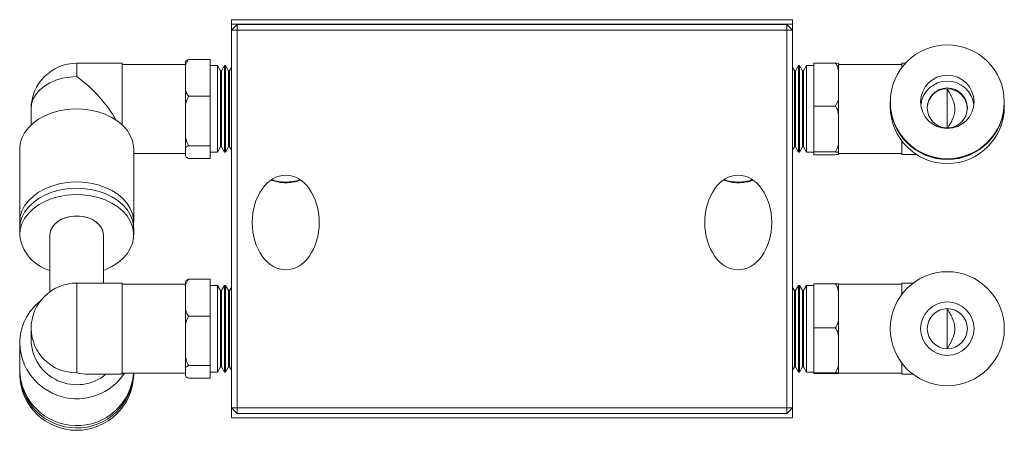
# Model space of a CAD drawing. Header units: inches. Extents: x 4.2 to 30.6, y 4.2 to 19.4.
# Tile 4 of 5: x 10.5 to 14.8, y 17.6 to 19.4. Entities that reach past the tile are written whole.
import ezdxf

# ---------------------------------------------------------------- set-up
doc = ezdxf.new("R2010")
doc.units = ezdxf.units.IN
doc.header["$MEASUREMENT"] = 0

msp = doc.modelspace()

# ---------------------------------------------------------------- linework, layer by layer
at = {"color": 7, "linetype": 'Continuous', "lineweight": 15}
for p, q in [((11.406, 19.4054), (11.406, 19.4255)), ((11.406, 19.4255), (13.886, 19.4255)), ((13.886, 19.4255), (13.886, 19.4054)), ((13.886, 19.4054), (11.406, 19.4054)), ((11.406, 19.4054), (11.406, 19.3795)), ((11.431, 19.4045), (11.406, 19.3795)), ((11.406, 17.7095), (11.406, 19.3795)), ((11.431, 19.3795), (11.406, 19.3795)), ((11.431, 19.3795), (11.431, 19.4045)), ((11.431, 19.4045), (13.861, 19.4045)), ((13.861, 19.3795), (11.431, 19.3795)), ((11.431, 19.3795), (11.431, 17.7095)), ((13.861, 19.3795), (13.861, 19.4045)), ((13.886, 19.3795), (13.861, 19.4045)), ((13.886, 19.3795), (13.861, 19.3795)), ((13.861, 17.7095), (13.861, 19.3795)), ((13.886, 19.4054), (13.886, 19.3795)), ((13.886, 19.3795), (13.886, 17.7095)), ((11.2173, 19.2499), (11.3124, 19.2499)), ((11.3124, 19.2499), (11.3124, 19.0868)), ((10.9234, 19.2328), (10.7218, 19.2328)), ((10.7218, 19.1737), (10.7218, 19.2328)), ((10.9234, 18.9598), (10.9234, 19.2328)), ((11.2021, 19.228), (10.9234, 19.228)), ((11.2021, 19.1977), (11.2021, 19.2323)), ((11.2021, 19.1977), (11.2021, 19.1683)), ((11.3439, 19.2227), (11.3124, 19.2227)), ((11.3573, 19.1995), (11.3439, 19.2227)), ((11.3439, 18.8958), (11.3439, 19.2227)), ((11.3619, 19.1995), (11.3573, 19.1995)), ((11.3573, 18.9122), (11.3573, 19.1995)), ((11.3753, 19.2227), (11.3619, 19.1995)), ((11.3619, 18.9122), (11.3619, 19.1995)), ((11.3796, 19.2227), (11.3753, 19.2227)), ((11.3753, 18.8958), (11.3753, 19.2227)), ((11.393, 19.1995), (11.3796, 19.2227)), ((11.3796, 18.8958), (11.3796, 19.2227)), ((11.3976, 19.1995), (11.393, 19.1995)), ((11.393, 18.9122), (11.393, 19.1995)), ((11.406, 19.214), (11.3976, 19.1995)), ((11.3976, 18.9122), (11.3976, 19.1995)), ((13.8944, 19.1995), (13.886, 19.214)), ((13.899, 19.1995), (13.8944, 19.1995)), ((13.8944, 19.1995), (13.8944, 19.0379)), ((13.9124, 19.2227), (13.899, 19.1995)), ((13.899, 19.1995), (13.899, 19.0379)), ((13.9167, 19.2227), (13.9124, 19.2227)), ((13.9124, 19.2227), (13.9124, 19.0388)), ((13.9301, 19.1995), (13.9167, 19.2227)), ((13.9167, 19.2227), (13.9167, 19.0388)), ((13.9348, 19.1995), (13.9301, 19.1995)), ((13.9301, 19.1995), (13.9301, 19.0379)), ((13.9482, 19.2227), (13.9348, 19.1995)), ((13.9348, 19.1995), (13.9348, 19.0379)), ((13.9797, 19.2227), (13.9482, 19.2227)), ((13.9482, 19.2227), (13.9482, 19.0388)), ((14.0747, 19.2339), (13.9797, 19.2339)), ((13.9797, 19.0435), (13.9797, 19.2339)), ((14.0899, 19.23), (14.0899, 19.173)), ((14.3686, 19.228), (14.0899, 19.228)), ((14.3847, 19.2328), (14.3686, 19.2328)), ((14.3686, 19.2328), (14.3686, 19.2134)), ((11.2021, 19.1683), (11.2021, 19.139)), ((14.0899, 19.1387), (14.0899, 19.173)), ((11.2021, 19.0168), (11.2021, 19.139)), ((14.0899, 19.1045), (14.0899, 19.1387)), ((14.5702, 18.9467), (14.5702, 19.1197)), ((11.2173, 19.0868), (11.3124, 19.0868)), ((11.3124, 19.0868), (11.3124, 18.8681)), ((14.0899, 19.1045), (14.0899, 18.9787)), ((10.5202, 19.0312), (10.5202, 18.9598)), ((13.8944, 19.0379), (13.8944, 18.8629)), ((13.899, 19.0379), (13.899, 18.8629)), ((13.9124, 19.0388), (13.9124, 18.8397)), ((13.9167, 19.0388), (13.9167, 18.8397)), ((13.9301, 19.0379), (13.9301, 18.8629)), ((13.9348, 19.0379), (13.9348, 18.8629)), ((13.9482, 19.0388), (13.9482, 18.8397)), ((13.9797, 18.8408), (13.9797, 19.0435)), ((14.0747, 19.0435), (13.9797, 19.0435)), ((14.3182, 19.0624), (14.3182, 19.0608)), ((14.3182, 19.0592), (14.3182, 19.0412)), ((14.8222, 19.0608), (14.8222, 19.0624)), ((14.8222, 19.0412), (14.8222, 19.0592)), ((11.2021, 19.0168), (11.2021, 18.9775)), ((11.2021, 18.9775), (11.2021, 18.9381)), ((14.0899, 18.9422), (14.0899, 18.9787)), ((11.2021, 18.8503), (11.2021, 18.9381)), ((14.0899, 18.9057), (14.0899, 18.9422)), ((11.3439, 18.8397), (11.3439, 18.8958)), ((11.3573, 18.8629), (11.3573, 18.9122)), ((11.3619, 18.8629), (11.3619, 18.9122)), ((11.3753, 18.8397), (11.3753, 18.8958)), ((11.3796, 18.8397), (11.3796, 18.8958)), ((11.393, 18.8629), (11.393, 18.9122)), ((11.3976, 18.8629), (11.3976, 18.9122)), ((14.0899, 18.9057), (14.0899, 18.8369)), ((14.3686, 18.8901), (14.3686, 18.8296)), ((10.4699, 18.8529), (10.4699, 18.53)), ((10.9738, 18.53), (10.9738, 18.8529)), ((11.2021, 18.8503), (11.2021, 18.8403)), ((11.2173, 18.8681), (11.3124, 18.8681)), ((11.3124, 18.8681), (11.3124, 18.8125)), ((11.3439, 18.8397), (11.3573, 18.8629)), ((11.3573, 18.8629), (11.3619, 18.8629)), ((11.3619, 18.8629), (11.3753, 18.8397)), ((11.3796, 18.8397), (11.393, 18.8629)), ((11.393, 18.8629), (11.3976, 18.8629)), ((11.3976, 18.8629), (11.406, 18.8484)), ((13.886, 18.8484), (13.8944, 18.8629)), ((13.8944, 18.8629), (13.899, 18.8629)), ((13.899, 18.8629), (13.9124, 18.8397)), ((13.9167, 18.8397), (13.9301, 18.8629)), ((13.9301, 18.8629), (13.9348, 18.8629)), ((13.9348, 18.8629), (13.9482, 18.8397)), ((10.9738, 18.8343), (11.2021, 18.8343)), ((11.2021, 18.8403), (11.2021, 18.8303)), ((11.2021, 18.8301), (11.2021, 18.8303)), ((11.2173, 18.8125), (11.3124, 18.8125)), ((11.3124, 18.8397), (11.3439, 18.8397)), ((11.3753, 18.8397), (11.3796, 18.8397)), ((13.9124, 18.8397), (13.9167, 18.8397)), ((13.9482, 18.8397), (13.9797, 18.8397)), ((14.0747, 18.8408), (13.9797, 18.8408)), ((13.9797, 18.8285), (13.9797, 18.8408)), ((14.0747, 18.8285), (13.9797, 18.8285)), ((14.0899, 18.8346), (14.0899, 18.8369)), ((14.0899, 18.8324), (14.0899, 18.8346)), ((14.0899, 18.8343), (14.3686, 18.8343)), ((14.3686, 18.8296), (14.4336, 18.8296)), ((10.4699, 18.5021), (10.4699, 18.4743)), ((10.9738, 18.4743), (10.9738, 18.5021)), ((10.9234, 18.261), (10.7218, 18.261)), ((10.7218, 17.8648), (10.7218, 18.261)), ((10.9234, 17.8579), (10.9234, 18.261)), ((11.2021, 18.2563), (10.9234, 18.2563)), ((11.2021, 18.2259), (11.2021, 18.2605)), ((11.2173, 18.2781), (11.3124, 18.2781)), ((11.3124, 18.2781), (11.3124, 18.1151)), ((11.3439, 18.251), (11.3124, 18.251)), ((11.3439, 17.868), (11.3439, 18.251)), ((11.3573, 18.2277), (11.3439, 18.2509)), ((11.3753, 18.2509), (11.3619, 18.2277)), ((11.3796, 18.251), (11.3753, 18.251)), ((11.3753, 17.868), (11.3753, 18.251)), ((11.3796, 17.868), (11.3796, 18.251)), ((11.393, 18.2277), (11.3796, 18.2509)), ((11.406, 18.2423), (11.3976, 18.2277)), ((13.8944, 18.2277), (13.886, 18.2423)), ((13.9124, 18.2509), (13.899, 18.2277)), ((13.9167, 18.251), (13.9124, 18.251)), ((13.9124, 18.251), (13.9124, 18.0595)), ((13.9167, 18.251), (13.9167, 18.0595)), ((13.9301, 18.2277), (13.9167, 18.2509)), ((13.9482, 18.2509), (13.9348, 18.2277)), ((13.9797, 18.251), (13.9482, 18.251)), ((13.9482, 18.251), (13.9482, 18.0595)), ((13.9797, 18.0628), (13.9797, 18.258)), ((14.0747, 18.258), (13.9797, 18.258)), ((14.0899, 18.2569), (14.0899, 18.1955)), ((14.3686, 18.2563), (14.0899, 18.2563)), ((14.419, 18.261), (14.3686, 18.261)), ((14.3686, 18.261), (14.3686, 18.2106)), ((11.2021, 18.2259), (11.2021, 18.1966)), ((11.2021, 18.1966), (11.2021, 18.1672)), ((11.3619, 18.2277), (11.3573, 18.2277)), ((11.3573, 17.8912), (11.3573, 18.2277)), ((11.3619, 17.8912), (11.3619, 18.2277)), ((11.3976, 18.2277), (11.393, 18.2277)), ((11.393, 17.8912), (11.393, 18.2277)), ((11.3976, 17.8912), (11.3976, 18.2277)), ((13.899, 18.2277), (13.8944, 18.2277)), ((13.8944, 18.2277), (13.8944, 18.0595)), ((13.899, 18.2277), (13.899, 18.0595)), ((13.9348, 18.2277), (13.9301, 18.2277)), ((13.9301, 18.2277), (13.9301, 18.0595)), ((13.9348, 18.2277), (13.9348, 18.0595)), ((14.0899, 18.1604), (14.0899, 18.1955)), ((11.2021, 18.0451), (11.2021, 18.1672)), ((14.0899, 18.1253), (14.0899, 18.1604)), ((11.2173, 18.1151), (11.3124, 18.1151)), ((11.3124, 18.1151), (11.3124, 17.8964)), ((14.0899, 18.1253), (14.0899, 17.9993)), ((14.5702, 17.9709), (14.5702, 18.148)), ((14.0747, 18.0628), (13.9797, 18.0628)), ((13.9797, 17.8643), (13.9797, 18.0628)), ((10.5202, 18.0595), (10.5202, 18.0072)), ((11.2021, 18.0451), (11.2021, 18.0057)), ((13.8944, 18.0595), (13.8944, 17.8912)), ((13.899, 18.0595), (13.899, 17.8912)), ((13.9124, 18.0595), (13.9124, 17.868)), ((13.9167, 18.0595), (13.9167, 17.868)), ((13.9301, 18.0595), (13.9301, 17.8912)), ((13.9348, 18.0595), (13.9348, 17.8912)), ((13.9482, 18.0595), (13.9482, 17.868)), ((10.4699, 17.9942), (10.4699, 17.876)), ((11.2021, 18.0057), (11.2021, 17.9664)), ((14.0899, 17.9636), (14.0899, 17.9993)), ((11.2021, 17.8786), (11.2021, 17.9664)), ((14.0899, 17.9278), (14.0899, 17.9636)), ((11.2173, 17.8964), (11.3124, 17.8964)), ((11.3124, 17.8964), (11.3124, 17.8408)), ((11.3439, 17.868), (11.3573, 17.8912)), ((11.3573, 17.8912), (11.3619, 17.8912)), ((11.3619, 17.8912), (11.3753, 17.868)), ((11.3796, 17.868), (11.393, 17.8912)), ((11.393, 17.8912), (11.3976, 17.8912)), ((11.3976, 17.8912), (11.406, 17.8766)), ((13.886, 17.8766), (13.8944, 17.8912)), ((13.8944, 17.8912), (13.899, 17.8912)), ((13.899, 17.8912), (13.9124, 17.868)), ((13.9167, 17.868), (13.9301, 17.8912)), ((13.9301, 17.8912), (13.9348, 17.8912)), ((13.9348, 17.8912), (13.9482, 17.868)), ((14.0899, 17.9278), (14.0899, 17.8632)), ((14.3686, 17.9083), (14.3686, 17.8579)), ((10.4699, 17.8658), (10.4699, 17.8556)), ((10.774, 17.8579), (10.9234, 17.8579)), ((10.9234, 17.8626), (11.2021, 17.8626)), ((10.9738, 17.8556), (10.9738, 17.8626)), ((11.2021, 17.8786), (11.2021, 17.8686)), ((11.2021, 17.8686), (11.2021, 17.8586)), ((11.2021, 17.8584), (11.2021, 17.8586)), ((11.3124, 17.868), (11.3439, 17.868)), ((11.3753, 17.868), (11.3796, 17.868)), ((13.9124, 17.868), (13.9167, 17.868)), ((13.9482, 17.868), (13.9797, 17.868)), ((14.0747, 17.8643), (13.9797, 17.8643)), ((13.9797, 17.861), (13.9797, 17.8643)), ((14.0747, 17.861), (13.9797, 17.861)), ((14.0899, 17.8626), (14.0899, 17.8632)), ((14.0899, 17.8626), (14.3686, 17.8626)), ((14.0899, 17.862), (14.0899, 17.8626)), ((14.3686, 17.8579), (14.419, 17.8579)), ((11.2173, 17.8408), (11.3124, 17.8408)), ((11.406, 17.7095), (11.406, 17.6654)), ((11.431, 17.7095), (11.406, 17.7095)), ((11.431, 17.6845), (11.406, 17.7095)), ((11.431, 17.7095), (13.861, 17.7095)), ((11.431, 17.6845), (11.431, 17.7095)), ((13.861, 17.6845), (11.431, 17.6845)), ((13.886, 17.7095), (13.861, 17.7095)), ((13.861, 17.6845), (13.861, 17.7095)), ((13.861, 17.6845), (13.886, 17.7095)), ((13.886, 17.7095), (13.886, 17.6654)), ((13.886, 17.6654), (11.406, 17.6654))]:
    msp.add_line(p, q, dxfattribs=at)
at = {"color": 7, "linetype": 'Continuous', "lineweight": 15, "flags": 128}
for points in [[(10.5202, 19.0312), (10.5227, 19.0535), (10.5301, 19.0752), (10.5422, 19.0959), (10.5587, 19.115), (10.5793, 19.132), (10.6033, 19.1465), (10.6303, 19.1582), (10.6595, 19.1668), (10.6903, 19.172), (10.7218, 19.1737)], [(10.4699, 18.8529), (10.4723, 18.8777), (10.4796, 18.902), (10.4916, 18.9254), (10.5081, 18.9473), (10.5288, 18.9674), (10.5532, 18.9853), (10.5809, 19.0006), (10.6114, 19.013), (10.644, 19.0223), (10.6781, 19.0283), (10.713, 19.0309), (10.7482, 19.0301), (10.7828, 19.0258), (10.8162, 19.0181), (10.8478, 19.0072), (10.8769, 18.9933), (10.9031, 18.9767), (10.9257, 18.9576), (10.9443, 18.9365), (10.9586, 18.9138), (10.9683, 18.8899), (10.9732, 18.8653), (10.9738, 18.8529)], [(10.4706, 18.516), (10.4699, 18.53), (10.4723, 18.5548), (10.4796, 18.5791), (10.4916, 18.6024), (10.5081, 18.6244), (10.5288, 18.6445), (10.5532, 18.6624), (10.5809, 18.6777), (10.6114, 18.6901), (10.644, 18.6994), (10.6781, 18.7054), (10.713, 18.708), (10.7482, 18.7071), (10.7828, 18.7028), (10.8162, 18.6952), (10.8478, 18.6843), (10.8769, 18.6704), (10.9031, 18.6537), (10.9257, 18.6347), (10.9443, 18.6136), (10.9586, 18.5909), (10.9683, 18.567), (10.9732, 18.5424), (10.9732, 18.5175), (10.973, 18.516)], [(10.4699, 18.5021), (10.4723, 18.5269), (10.4796, 18.5512), (10.4916, 18.5746), (10.5081, 18.5965), (10.5288, 18.6166), (10.5532, 18.6345), (10.5809, 18.6498), (10.6114, 18.6623), (10.644, 18.6716), (10.6781, 18.6776), (10.713, 18.6802), (10.7482, 18.6793), (10.7828, 18.675), (10.8162, 18.6673), (10.8478, 18.6564), (10.8769, 18.6425), (10.9031, 18.6259), (10.9257, 18.6068), (10.9443, 18.5858), (10.9586, 18.5631), (10.9683, 18.5392), (10.9732, 18.5145), (10.9738, 18.5021)], [(10.4699, 18.4743), (10.4723, 18.4991), (10.4796, 18.5234), (10.4916, 18.5467), (10.5081, 18.5687), (10.5288, 18.5888), (10.5532, 18.6067), (10.5809, 18.622), (10.6114, 18.6344), (10.644, 18.6437), (10.6781, 18.6497), (10.713, 18.6523), (10.7482, 18.6515), (10.7828, 18.6472), (10.8162, 18.6395), (10.8478, 18.6286), (10.8769, 18.6147), (10.9031, 18.598), (10.9257, 18.579), (10.9443, 18.5579), (10.9586, 18.5352), (10.9683, 18.5113), (10.9732, 18.4867), (10.9732, 18.4618), (10.9683, 18.4372), (10.9586, 18.4133), (10.9443, 18.3906), (10.9257, 18.3696), (10.9031, 18.3505), (10.8769, 18.3339), (10.8478, 18.32), (10.8405, 18.3171)], [(10.7218, 18.5578), (10.6973, 18.556), (10.6738, 18.5506), (10.6524, 18.5418), (10.634, 18.5302), (10.6195, 18.516), (10.6095, 18.5001), (10.6044, 18.483), (10.6037, 18.4743)], [(10.6037, 18.4743), (10.6063, 18.4916), (10.6139, 18.5082), (10.6263, 18.5234), (10.6428, 18.5363), (10.6628, 18.5466), (10.6853, 18.5537), (10.7095, 18.5573), (10.7342, 18.5573), (10.7583, 18.5537), (10.7809, 18.5466), (10.8009, 18.5363), (10.8174, 18.5234), (10.8297, 18.5082), (10.8374, 18.4916), (10.8399, 18.4743)], [(10.8399, 18.4743), (10.8393, 18.483), (10.8342, 18.5001), (10.8241, 18.516), (10.8096, 18.5302), (10.7912, 18.5418), (10.7699, 18.5506), (10.7464, 18.556), (10.7218, 18.5578)]]:
    msp.add_lwpolyline(points, dxfattribs=at)
at = {"color": 7, "linetype": 'Continuous', "lineweight": 15}
for centre, radius in [((14.5703, 19.0623), 0.2518), ((14.5703, 19.0623), 0.118), ((14.5703, 19.0352), 0.0885), ((14.5702, 18.0595), 0.252), ((14.5702, 18.0595), 0.1181), ((14.5702, 18.0595), 0.0886)]:
    msp.add_circle(centre, radius, dxfattribs=at)
for centre, radius, start, end in [((10.7218, 19.0312), 0.2016, 90, 180), ((14.5702, 19.0358), 0.1181, 6.4772, 173.5228), ((14.5701, 19.0907), 0.029, 89.8057, 90.1943), ((14.5702, 19.0312), 0.0885, 1.3038, 90.0268), ((14.5702, 19.061), 0.252, 180.0348, 359.9652), ((14.5702, 19.0594), 0.252, 180.0348, 359.9652), ((14.5702, 19.0413), 0.252, 180.0348, 359.9652), ((11.646, 18.8804), 0.1731, 249.0298, 290.9702), ((13.646, 18.8804), 0.1731, 249.0298, 290.9702), ((10.6515, 18.4932), 0.1826, 185.9601, 254.5522), ((10.7218, 18.0595), 0.2016, 90, 180), ((10.7101, 17.9932), 0.2402, 128.0233, 179.7602), ((10.7184, 18.063), 0.1982, 181.0102, 270.9758), ((10.723, 18.0029), 0.2532, 181.9691, 326.3613), ((10.7224, 18.014), 0.2023, 181.9034, 309.5121), ((10.722, 17.883), 0.2522, 181.5964, 355.3585), ((10.7219, 17.8726), 0.252, 180.3798, 357.7351), ((10.7218, 17.8624), 0.2521, 181.5396, 358.4604)]:
    msp.add_arc(centre, radius, start, end, dxfattribs=at)
for centre, major_axis, ratio, start_param, end_param in [((10.7218, 19.0312), (-0.1862, 0.1862), 0.414214, 4.076435, 5.105088), ((14.5702, 19.0312), (-0.0639, 0.0639), 0.961181, 5.480218, 7.048792), ((10.7218, 18.0595), (0.1599, -0.1599), 0.767327, 5.366887, 5.628687)]:
    msp.add_ellipse(centre, major_axis=major_axis, ratio=ratio, start_param=start_param, end_param=end_param, dxfattribs=at)
for centre in [(11.646, 18.5288), (13.646, 18.5288)]:
    msp.add_ellipse(centre, major_axis=(0, 0.2093), ratio=0.707107, dxfattribs=at)
for points, knots in [([(11.2173, 19.2499), (11.2145, 19.2467), (11.2052, 19.2364), (11.2026, 19.2178), (11.2023, 19.2035), (11.2021, 19.1977)], [0, 0, 0, 0, 0.2043546, 0.6733632, 1, 1, 1, 1]), ([(11.2021, 19.2321), (11.2021, 19.2324), (11.2022, 19.2356), (11.203, 19.2406), (11.2079, 19.2464), (11.2146, 19.2489), (11.2173, 19.2499)], [0, 0, 0, 0, 0.052872, 0.517955, 0.809655, 1, 1, 1, 1]), ([(14.0899, 19.173), (14.0899, 19.1741), (14.0899, 19.185), (14.089, 19.202), (14.0842, 19.222), (14.0774, 19.2306), (14.0747, 19.2339)], [0, 0, 0, 0, 0.052872, 0.517958, 0.809654, 1, 1, 1, 1]), ([(14.0747, 19.2339), (14.0775, 19.2337), (14.0868, 19.2329), (14.0895, 19.2315), (14.0898, 19.2304), (14.0899, 19.23)], [0, 0, 0, 0, 0.204355, 0.673365, 1, 1, 1, 1]), ([(11.2021, 19.139), (11.2021, 19.138), (11.2022, 19.1287), (11.203, 19.1141), (11.2079, 19.097), (11.2146, 19.0897), (11.2173, 19.0868)], [0, 0, 0, 0, 0.052978, 0.518036, 0.80972, 1, 1, 1, 1]), ([(14.5736, 18.949), (14.5802, 18.9601), (14.5913, 18.9787), (14.6018, 19.0072), (14.6047, 19.0321), (14.6008, 19.0556), (14.5925, 19.0778), (14.5819, 19.0993), (14.5741, 19.1129), (14.5702, 19.1197)], [0, 0, 0, 0, 0.224736, 0.376171, 0.490588, 0.605145, 0.734975, 0.868388, 1, 1, 1, 1]), ([(11.2173, 19.0868), (11.2145, 19.0826), (11.2052, 19.0688), (11.2026, 19.0438), (11.2023, 19.0247), (11.2021, 19.0168)], [0, 0, 0, 0, 0.204335, 0.673301, 1, 1, 1, 1]), ([(14.0747, 19.0435), (14.0775, 19.0472), (14.0868, 19.0592), (14.0895, 19.0809), (14.0898, 19.0976), (14.0899, 19.1045)], [0, 0, 0, 0, 0.204336, 0.673302, 1, 1, 1, 1]), ([(14.0899, 18.9787), (14.0899, 18.9798), (14.0899, 18.9915), (14.089, 19.0096), (14.0842, 19.0309), (14.0774, 19.0399), (14.0747, 19.0435)], [0, 0, 0, 0, 0.0528731, 0.5179573, 0.8096546, 1, 1, 1, 1]), ([(11.2021, 18.9381), (11.2021, 18.9368), (11.2022, 18.9243), (11.203, 18.9047), (11.2079, 18.8818), (11.2146, 18.872), (11.2173, 18.8681)], [0, 0, 0, 0, 0.052873, 0.517958, 0.809656, 1, 1, 1, 1]), ([(14.0747, 18.8408), (14.0775, 18.8447), (14.0868, 18.8575), (14.0895, 18.8806), (14.0898, 18.8984), (14.0899, 18.9057)], [0, 0, 0, 0, 0.204336, 0.673303, 1, 1, 1, 1]), ([(11.2173, 18.8681), (11.2145, 18.8671), (11.2052, 18.8635), (11.2026, 18.8572), (11.2023, 18.8523), (11.2021, 18.8503)], [0, 0, 0, 0, 0.204335, 0.673302, 1, 1, 1, 1]), ([(11.2021, 18.8303), (11.2021, 18.83), (11.2022, 18.8268), (11.203, 18.8218), (11.2079, 18.816), (11.2146, 18.8135), (11.2173, 18.8125)], [0, 0, 0, 0, 0.052872, 0.517959, 0.809655, 1, 1, 1, 1]), ([(14.0899, 18.8369), (14.0899, 18.8369), (14.0899, 18.8376), (14.089, 18.8387), (14.0842, 18.84), (14.0774, 18.8406), (14.0747, 18.8408)], [0, 0, 0, 0, 0.052979, 0.518039, 0.809721, 1, 1, 1, 1]), ([(14.0747, 18.8285), (14.0775, 18.8287), (14.0868, 18.8295), (14.0895, 18.8309), (14.0898, 18.832), (14.0899, 18.8324)], [0, 0, 0, 0, 0.204355, 0.673361, 1, 1, 1, 1]), ([(11.5819, 18.7164), (11.5833, 18.7158), (11.5916, 18.712), (11.6089, 18.708), (11.6331, 18.7045), (11.658, 18.7045), (11.6822, 18.7078), (11.6994, 18.7117), (11.7075, 18.7153), (11.7086, 18.7158)], [0, 0, 0, 0, 0.035005, 0.22206, 0.409161, 0.596307, 0.783585, 0.971071, 1, 1, 1, 1]), ([(13.5819, 18.7164), (13.5833, 18.7158), (13.5916, 18.712), (13.6089, 18.708), (13.6331, 18.7045), (13.658, 18.7045), (13.6822, 18.7078), (13.6994, 18.7117), (13.7075, 18.7153), (13.7086, 18.7158)], [0, 0, 0, 0, 0.035005, 0.22206, 0.409161, 0.596307, 0.783584, 0.97107, 1, 1, 1, 1]), ([(10.6037, 18.4743), (10.6037, 18.4384), (10.6037, 18.3701), (10.6037, 18.2855), (10.6037, 18.2381), (10.6037, 18.2226)], [0, 0, 0, 0, 0.427984, 0.813942, 1, 1, 1, 1]), ([(10.8399, 18.261), (10.8399, 18.2708), (10.8399, 18.3095), (10.8399, 18.3811), (10.8399, 18.4422), (10.8399, 18.4743)], [0, 0, 0, 0, 0.138867, 0.547897, 1, 1, 1, 1]), ([(11.2173, 18.2781), (11.2145, 18.275), (11.2052, 18.2647), (11.2026, 18.2461), (11.2023, 18.2318), (11.2021, 18.2259)], [0, 0, 0, 0, 0.2043353, 0.6733017, 1, 1, 1, 1]), ([(11.2021, 18.2603), (11.2021, 18.2607), (11.2022, 18.2639), (11.203, 18.2688), (11.2079, 18.2747), (11.2146, 18.2772), (11.2173, 18.2781)], [0, 0, 0, 0, 0.052978, 0.518037, 0.80972, 1, 1, 1, 1]), ([(14.0899, 18.1955), (14.0899, 18.1967), (14.0899, 18.2079), (14.089, 18.2253), (14.0842, 18.2458), (14.0774, 18.2545), (14.0747, 18.258)], [0, 0, 0, 0, 0.052873, 0.517957, 0.809655, 1, 1, 1, 1]), ([(14.0747, 18.258), (14.0775, 18.2579), (14.0868, 18.2577), (14.0895, 18.2573), (14.0898, 18.257), (14.0899, 18.2569)], [0, 0, 0, 0, 0.204356, 0.673362, 1, 1, 1, 1]), ([(11.2021, 18.1672), (11.2021, 18.1663), (11.2022, 18.1569), (11.203, 18.1424), (11.2079, 18.1253), (11.2146, 18.1179), (11.2173, 18.1151)], [0, 0, 0, 0, 0.052873, 0.517957, 0.809656, 1, 1, 1, 1]), ([(11.2173, 18.1151), (11.2145, 18.1109), (11.2052, 18.0971), (11.2026, 18.0721), (11.2023, 18.0529), (11.2021, 18.0451)], [0, 0, 0, 0, 0.204335, 0.673302, 1, 1, 1, 1]), ([(14.0747, 18.0628), (14.0775, 18.0665), (14.0868, 18.0789), (14.0895, 18.1012), (14.0898, 18.1182), (14.0899, 18.1253)], [0, 0, 0, 0, 0.204336, 0.673301, 1, 1, 1, 1]), ([(14.5702, 17.9709), (14.578, 17.9843), (14.5903, 18.0054), (14.6018, 18.0367), (14.6047, 18.0618), (14.6008, 18.0851), (14.5925, 18.107), (14.5819, 18.1281), (14.5741, 18.1414), (14.5702, 18.148)], [0, 0, 0, 0, 0.255385, 0.400833, 0.510727, 0.620755, 0.745453, 0.873592, 1, 1, 1, 1]), ([(14.0899, 17.9993), (14.0899, 18.0004), (14.0899, 18.0118), (14.089, 18.0296), (14.0842, 18.0504), (14.0774, 18.0593), (14.0747, 18.0628)], [0, 0, 0, 0, 0.052873, 0.517957, 0.809655, 1, 1, 1, 1]), ([(11.2021, 17.9664), (11.2021, 17.9651), (11.2022, 17.9525), (11.203, 17.933), (11.2079, 17.9101), (11.2146, 17.9003), (11.2173, 17.8964)], [0, 0, 0, 0, 0.052873, 0.517958, 0.809656, 1, 1, 1, 1]), ([(11.2173, 17.8964), (11.2145, 17.8953), (11.2052, 17.8918), (11.2026, 17.8855), (11.2023, 17.8806), (11.2021, 17.8786)], [0, 0, 0, 0, 0.2043562, 0.6733626, 1, 1, 1, 1]), ([(14.0747, 17.8643), (14.0775, 17.8681), (14.0868, 17.8806), (14.0895, 17.9033), (14.0898, 17.9207), (14.0899, 17.9278)], [0, 0, 0, 0, 0.204336, 0.673302, 1, 1, 1, 1]), ([(11.2021, 17.8586), (11.2021, 17.8583), (11.2022, 17.8551), (11.203, 17.8501), (11.2079, 17.8443), (11.2146, 17.8418), (11.2173, 17.8408)], [0, 0, 0, 0, 0.052978, 0.518036, 0.80972, 1, 1, 1, 1]), ([(14.0899, 17.8632), (14.0899, 17.8633), (14.0899, 17.8634), (14.089, 17.8637), (14.0842, 17.8641), (14.0774, 17.8642), (14.0747, 17.8643)], [0, 0, 0, 0, 0.0529773, 0.5180359, 0.8097194, 1, 1, 1, 1]), ([(14.0747, 17.861), (14.0775, 17.861), (14.0868, 17.8612), (14.0895, 17.8616), (14.0898, 17.8619), (14.0899, 17.862)], [0, 0, 0, 0, 0.204356, 0.673362, 1, 1, 1, 1])]:
    msp.add_open_spline(points, degree=3, knots=knots, dxfattribs=at)

doc.saveas('drawing.dxf')
